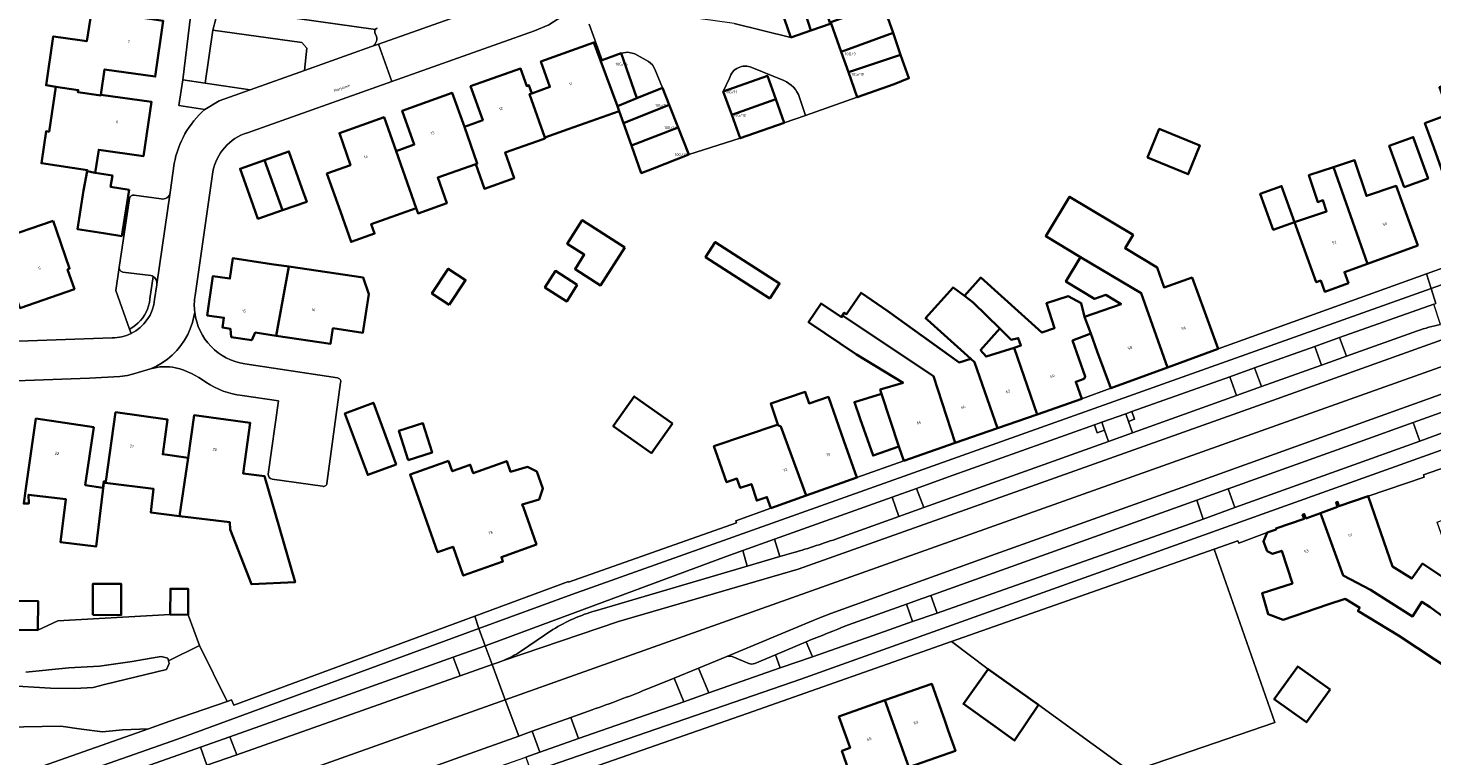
# Model space of a CAD drawing. Header units: metres. Extents: x 197700 to 204338, y 317132 to 325229.
# Tile 197 of 256: x 199360 to 199540, y 319325 to 319418. Entities that reach past the tile are written whole.
import ezdxf
from ezdxf.enums import TextEntityAlignment as Align

# ---------------------------------------------------------------- set-up
doc = ezdxf.new("R2010")
doc.units = ezdxf.units.M
for name, color, linetype, lineweight in [('B-WE-GR-BEPLANTING_CULTUUR_BOSPLANTSOEN-GV', 90, 'Continuous', 18), ('B-WE-GR-BEPLANTING_CULTUUR_HEESTERS-GV', 90, 'Continuous', 18), ('B-WE-GR-GRAS-GV', 60, 'Continuous', 13), ('B-WE-IE-TERREINAFSCHEIDING_KUNSTMATIG_HEKWERK-G', 20, 'IE-TERREINAFSCHEIDING-KUNSTMATIG', 18), ('B-WE-OG-BEBOUWING-GV', 7, 'Continuous', 35), ('B-WE-OG-BEBOUWING-T18', 10, 'Continuous', 18), ('B-WE-OG-TERREIN_CULTUURSCHEIDING-GV', 7, 'Continuous', 18), ('B-WE-OG-TERREIN_ERF-GV', 7, 'Continuous', 18), ('B-WE-OG-TOPOGRAFIE-T18', 10, 'Continuous', 18), ('B-WE-VH-VERHARDING_ASFALT-GV', 252, 'Continuous', 18), ('B-WE-VH-VERHARDING_BETONSTRAATSTEEN-GV', 252, 'Continuous', 18), ('B-WE-VH-VERHARDING_TEGEL-GV', 252, 'Continuous', 18)]:
    doc.layers.add(name, color=color, linetype=linetype, lineweight=lineweight)
doc.styles.add('NLCS-ISO-M200-T18', font='NLCS-ISO.ttf', dxfattribs={"height": 0.36})
doc.linetypes.add('IE-TERREINAFSCHEIDING-KUNSTMATIG', pattern='A,4,[82,NLCS.SHX,S=0.75,R=90,X=0,Y=0],4,-2', length=10)

msp = doc.modelspace()

# ---------------------------------------------------------------- linework, layer by layer
at = {"layer": 'B-WE-GR-BEPLANTING_CULTUUR_BOSPLANTSOEN-GV'}
for points in [[(199359.247, 319335.599), (199364.78, 319336.153), (199368.674, 319336.367), (199372.882, 319336.971), (199375.335, 319337.402), (199376.616, 319337.614), (199377.442, 319337.397), (199377.539, 319337.058), (199381.533, 319339.031), (199380.042, 319342.976), (199377.756, 319342.998), (199363.341, 319342.21), (199360.784, 319341.01), (199356.862, 319341.047)], [(199356.586, 319328.552), (199363.747, 319328.697), (199366.38, 319328.334), (199369.063, 319327.983), (199371.625, 319328.215), (199374.96, 319328.35), (199377.729, 319329.322), (199385.068, 319331.875), (199381.533, 319339.031), (199377.539, 319337.058), (199377.635, 319336.718), (199377.276, 319335.955), (199369.348, 319334.055), (199367.894, 319333.651), (199365.538, 319333.521), (199362.431, 319333.583), (199356.718, 319333.9)], [(199356.718, 319333.9), (199362.431, 319333.583), (199365.538, 319333.521), (199367.894, 319333.651), (199369.348, 319334.055), (199377.276, 319335.955), (199377.635, 319336.718), (199377.539, 319337.058), (199377.442, 319337.397), (199376.616, 319337.614), (199375.335, 319337.402), (199372.882, 319336.971), (199368.674, 319336.367), (199364.78, 319336.153), (199359.247, 319335.599)]]:
    msp.add_lwpolyline(points, dxfattribs=at)
at = {"layer": 'B-WE-GR-BEPLANTING_CULTUUR_HEESTERS-GV'}
for points in [[(199404.071, 319417.949), (199384.012, 319420.758), (199383.215, 319417.835), (199394.631, 319416.245), (199395.26, 319415.523), (199394.956, 319412.7), (199403.578, 319415.743)], [(199404.186, 319417.018), (199404.019, 319417.435)], [(199456.417, 319411.396), (199452.332, 319413.076)], [(199449.457, 319411.711), (199448.653, 319409.978), (199454.321, 319412.007), (199455.398, 319408.999), (199456.475, 319405.991), (199459.197, 319406.934), (199458.429, 319409.239)], [(199375.571, 319386.302), (199375.155, 319383.439), (199375.15, 319383.389), (199375.088, 319382.961), (199374.988, 319382.54), (199374.851, 319382.13), (199374.678, 319381.734), (199374.47, 319381.354), (199374.229, 319380.995), (199373.957, 319380.659), (199373.656, 319380.349), (199373.328, 319380.067), (199372.976, 319379.815), (199372.604, 319379.595), (199372.532, 319379.561), (199372.734, 319378.984)], [(199375.749, 319383.353), (199376.035, 319385.24), (199376.047, 319385.321)]]:
    msp.add_lwpolyline(points, dxfattribs=at)
for points in [[(199404.019, 319417.435, -0.2908472), (199404.071, 319417.949)], [(199403.578, 319415.743, 0.3992715), (199404.186, 319417.018)], [(199452.332, 319413.076, 0.449051), (199449.457, 319411.711)], [(199458.429, 319409.239, 0.2199494), (199456.417, 319411.396)], [(199376.047, 319385.321, 0.2850783), (199375.571, 319386.302)], [(199372.734, 319378.984, 0.2618543), (199375.749, 319383.353)]]:
    msp.add_lwpolyline(points, format="xyb", dxfattribs=at)
msp.add_lwpolyline([(199435.554, 319414.892), (199437.573, 319409.139), (199440.875, 319410.443), (199439.901, 319412.834), (199439.578, 319413.412), (199439.076, 319413.843), (199437.315, 319414.825), (199436.441, 319415.03)], close=True, dxfattribs=at)
at = {"layer": 'B-WE-GR-GRAS-GV'}
msp.add_lwpolyline([(199511.605, 319351.371), (199477.911, 319339.532), (199482.643, 319336.009), (199486.714, 319333.106), (199489.083, 319331.417), (199500.914, 319322.831), (199519.385, 319329.165)], close=True, dxfattribs=at)
at = {"layer": 'B-WE-IE-TERREINAFSCHEIDING_KUNSTMATIG_HEKWERK-G'}
for points in [[(199360.784, 319341.01), (199363.341, 319342.21), (199377.756, 319342.998)], [(199380.042, 319342.976), (199381.533, 319339.031)], [(199381.533, 319339.031), (199385.068, 319331.875)], [(199477.911, 319339.532), (199482.643, 319336.009)], [(199489.083, 319331.417), (199500.914, 319322.831)]]:
    msp.add_lwpolyline(points, dxfattribs=at)
at = {"layer": 'B-WE-OG-BEBOUWING-GV'}
for points in [[(199365.929, 319409.899), (199368.867, 319409.494), (199368.879, 319409.575), (199369.351, 319412.814), (199375.836, 319411.896), (199376.849, 319419.055), (199371.899, 319419.755), (199371.354, 319419.832), (199371.841, 319422.839), (199368.182, 319423.431), (199367.047, 319416.42), (199363.722, 319416.891), (199362.761, 319417.034), (199361.834, 319410.782), (199363.08, 319410.597), (199365.969, 319410.169)], [(199457.313, 319416.92), (199459.893, 319417.817), (199457.932, 319424.011), (199455.19, 319423.055), (199455.686, 319421.598)], [(199457.932, 319424.011), (199459.893, 319417.817), (199462.477, 319418.716), (199462.343, 319418.848), (199460.26, 319424.823)], [(199470.426, 319417.516), (199469.138, 319421.217), (199462.343, 319418.848), (199462.477, 319418.716), (199463.776, 319415.07)], [(199424.116, 319409.75), (199423.84, 319409.653), (199425.799, 319404.102), (199428.781, 319405.154), (199435.335, 319407.469), (199435.092, 319408.118), (199432.916, 319413.942), (199432.076, 319416.277), (199425.276, 319413.847), (199426.444, 319410.579)], [(199471.405, 319414.704), (199470.426, 319417.516), (199463.776, 319415.07), (199464.709, 319412.452)], [(199437.573, 319409.139), (199435.554, 319414.892), (199433.131, 319414.019), (199432.916, 319413.942), (199435.092, 319408.118)], [(199470.559, 319410.933), (199472.457, 319411.683), (199471.405, 319414.704), (199464.709, 319412.452), (199465.849, 319409.255)], [(199416.928, 319400.685), (199418.043, 319397.528), (199421.849, 319398.872), (199420.684, 319402.171), (199425.572, 319403.897), (199425.838, 319403.991), (199425.799, 319404.102), (199423.84, 319409.653), (199424.116, 319409.75), (199423.747, 319410.787), (199423.474, 319410.69), (199422.676, 319412.932), (199416.27, 319410.652), (199417.819, 319406.299), (199415.468, 319405.467), (199417.118, 319400.752)], [(199448.653, 319409.978), (199449.746, 319406.986), (199455.398, 319408.999), (199454.321, 319412.007)], [(199538.628, 319405.948), (199539.751, 319402.825), (199541.443, 319398.12), (199547.394, 319400.26), (199543.165, 319411.505), (199540.479, 319410.534), (199541.732, 319407.071)], [(199368.15, 319399.588), (199368.596, 319402.536), (199374.336, 319401.715), (199375.363, 319408.646), (199368.879, 319409.575), (199368.867, 319409.494), (199365.929, 319409.899), (199365.969, 319410.169), (199363.08, 319410.597), (199362.227, 319404.843), (199361.853, 319404.898), (199361.246, 319400.804), (199367.133, 319399.914), (199367.108, 319399.777)], [(199406.722, 319402.343), (199409.301, 319395.057), (199409.544, 319394.37), (199413.219, 319395.668), (199412.055, 319398.964), (199416.928, 319400.685), (199417.118, 319400.752), (199415.468, 319405.467), (199413.925, 319409.811), (199407.498, 319407.529), (199409.04, 319403.184)], [(199441.735, 319408.264), (199440.875, 319410.443), (199437.573, 319409.139), (199435.092, 319408.118), (199435.335, 319407.469), (199435.88, 319405.925)], [(199456.475, 319405.991), (199455.398, 319408.999), (199449.746, 319406.986), (199450.838, 319403.994)], [(199436.886, 319403.078), (199442.87, 319405.388), (199441.735, 319408.264), (199435.88, 319405.925)], [(199409.301, 319395.057), (199406.722, 319402.343), (199405.179, 319406.687), (199399.443, 319404.669), (199400.87, 319400.54), (199397.844, 319399.471), (199399.575, 319394.612), (199400.955, 319390.724), (199403.961, 319391.785), (199403.526, 319393.018)], [(199444.232, 319401.938), (199442.87, 319405.388), (199436.886, 319403.078), (199438.138, 319399.532), (199439.576, 319400.1)], [(199503.048, 319401.545), (199508.274, 319399.392), (199509.782, 319403.053), (199504.556, 319405.206)], [(199535.96, 319397.748), (199539.029, 319398.854), (199537.119, 319404.154), (199534.05, 319403.047)], [(199394.653, 319397.604), (199392.975, 319402.314), (199389.85, 319401.201), (199392.136, 319394.784), (199395.272, 319395.867)], [(199392.136, 319394.784), (199389.85, 319401.201), (199386.725, 319400.088), (199388.403, 319395.378), (199389, 319393.701)], [(199531.246, 319387.929), (199526.877, 319400.293), (199523.756, 319399.267), (199524.885, 319395.834), (199525.55, 319396.053), (199526.019, 319394.628), (199525.354, 319394.409), (199521.902, 319393.274), (199524.696, 319385.557), (199525.26, 319385.761), (199525.771, 319384.351), (199528.817, 319385.454), (199528.307, 319386.865)], [(199531.246, 319387.929), (199537.708, 319390.27), (199536.005, 319394.971), (199534.948, 319397.888), (199531.109, 319396.625), (199529.607, 319401.191), (199526.877, 319400.293)], [(199367.108, 319399.777), (199366.657, 319397.292), (199365.885, 319392.352), (199369.184, 319391.836), (199371.551, 319391.463), (199372.482, 319397.39), (199370.112, 319397.763), (199370.344, 319399.244), (199368.15, 319399.588)], [(199505.603, 319374.65), (199512.119, 319377.045), (199510.394, 319381.738), (199508.77, 319386.155), (199505.181, 319384.9), (199504.293, 319387.44), (199500.178, 319389.91), (199501.204, 319391.619), (199493.055, 319396.512), (199490.014, 319391.447), (199494.468, 319388.773), (199502.26, 319384.172)], [(199521.902, 319393.274), (199520.234, 319397.881), (199517.507, 319396.894), (199519.175, 319392.287)], [(199362.743, 319393.441), (199355.483, 319390.941), (199356.852, 319386.983), (199358.486, 319382.258), (199365.469, 319384.674), (199364.593, 319387.207), (199364.864, 319387.311), (199363.226, 319392.046)], [(199436.041, 319389.996), (199430.584, 319393.488), (199428.664, 319390.486), (199430.842, 319389.093), (199429.663, 319387.251), (199432.943, 319385.153)], [(199454.637, 319383.457), (199455.89, 319385.404), (199447.644, 319390.712), (199446.391, 319388.766)], [(199392.964, 319387.564), (199390.728, 319387.894), (199385.781, 319388.624), (199385.41, 319386.026), (199383.243, 319386.345), (199382.502, 319381.32), (199384.651, 319381.013), (199384.469, 319379.741), (199385.507, 319379.586), (199385.588, 319378.529), (199388.219, 319378.136), (199388.667, 319379.113), (199391.332, 319378.715)], [(199403.204, 319384.028), (199402.516, 319386.155), (199392.964, 319387.564), (199391.332, 319378.715), (199398.31, 319377.671), (199398.607, 319379.659), (199402.464, 319379.083)], [(199413.521, 319382.666), (199415.622, 319385.826), (199413.414, 319387.294), (199411.313, 319384.133)], [(199505.603, 319374.65), (199502.26, 319384.172), (199494.468, 319388.773), (199492.588, 319385.641), (199496.278, 319383.425), (199497.714, 319383.927), (199499.666, 319382.755), (199494.984, 319381.119), (199495.773, 319378.972), (199496.618, 319376.675), (199498.343, 319371.982)], [(199429.941, 319385.222), (199427.148, 319387.008), (199425.798, 319384.897), (199428.591, 319383.11)], [(199494.984, 319381.119), (199494.565, 319382.869), (199492.88, 319383.761), (199490.09, 319382.865), (199491.146, 319379.678), (199489.499, 319379.132), (199481.676, 319386.155), (199479.582, 319383.807), (199480.703, 319382.957), (199484.118, 319379.613), (199485.576, 319378.185), (199486.472, 319378.412), (199486.819, 319377.435), (199485.978, 319377.17), (199488.903, 319368.64), (199494.619, 319370.632), (199493.859, 319372.814), (199494.926, 319373.186), (199495.067, 319373.478), (199493.451, 319378.115), (199495.773, 319378.972)], [(199480.41, 319375.734), (199478.903, 319375.28), (199469.742, 319381.869), (199466.321, 319384.203), (199464.464, 319381.47), (199464.174, 319381.658), (199463.948, 319381.302), (199475.603, 319373.518), (199478.404, 319364.98), (199483.833, 319366.873), (199480.875, 319375.327)], [(199485.978, 319377.17), (199482.356, 319376.03), (199481.643, 319376.877), (199484.118, 319379.613), (199480.703, 319382.957), (199479.582, 319383.807), (199478.136, 319384.903), (199474.593, 319380.956), (199474.846, 319380.731), (199480.41, 319375.734), (199480.875, 319375.327), (199483.833, 319366.873), (199488.903, 319368.64)], [(199471.805, 319362.68), (199478.404, 319364.98), (199475.603, 319373.518), (199463.948, 319381.302), (199463.824, 319381.106), (199461.195, 319382.856), (199459.606, 319380.437), (199465.731, 319376.292), (199471.723, 319372.692), (199468.782, 319371.807), (199468.951, 319371.248), (199471.166, 319364.512)], [(199464.139, 319365.226), (199462.143, 319370.865), (199459.674, 319370.032), (199459.177, 319371.505), (199454.753, 319370.012), (199455.657, 319367.332), (199455.562, 319367.3), (199456.064, 319367.075), (199459.279, 319358.233), (199465.797, 319360.541)], [(199471.166, 319364.512), (199468.951, 319371.248), (199465.475, 319370.203), (199466.215, 319368.081), (199467.861, 319363.36)], [(199406.735, 319362.233), (199403.806, 319370.119), (199400.151, 319368.758), (199403.081, 319360.891)], [(199442.156, 319367.477), (199437.254, 319370.937), (199434.567, 319367.131), (199439.468, 319363.67)], [(199369.407, 319359.851), (199369.41, 319359.966), (199369.422, 319360.05), (199369.233, 319360.068), (199369.111, 319359.247), (199366.856, 319359.584), (199367.96, 319366.982), (199360.547, 319368.089), (199359.222, 319358.853), (199358.986, 319357.206), (199359.641, 319357.235), (199359.591, 319358.345), (199364.381, 319357.754), (199363.702, 319352.254), (199368.252, 319351.693), (199369.26, 319359.869)], [(199380.046, 319363.075), (199376.808, 319363.525), (199377.423, 319367.969), (199370.758, 319368.904), (199369.515, 319360.041), (199369.422, 319360.05), (199369.41, 319359.966), (199369.407, 319359.851), (199375.626, 319359.085), (199375.254, 319356.068), (199378.954, 319355.612)], [(199378.954, 319355.612), (199385.422, 319354.815), (199385.463, 319353.893), (199388.163, 319346.87), (199393.776, 319347.123), (199389.867, 319360.708), (199387.118, 319361.047), (199387.33, 319362.59), (199388.011, 319367.543), (199380.824, 319368.531), (199380.046, 319363.075)], [(199408.274, 319362.779), (199411.341, 319363.749), (199410.153, 319367.507), (199407.086, 319366.538)], [(199447.922, 319363.242), (199449.09, 319359.943), (199450.419, 319360.413), (199450.85, 319359.206), (199452.262, 319359.698), (199452.966, 319357.594), (199454.258, 319358.045), (199454.744, 319356.628), (199459.279, 319358.233), (199456.064, 319367.075), (199455.562, 319367.3), (199447.459, 319364.548)], [(199413.445, 319362.686), (199413.115, 319362.568), (199408.502, 319360.922), (199412.047, 319350.986), (199414.024, 319351.682), (199415.329, 319347.993), (199420.416, 319349.807), (199420.217, 319350.363), (199424.712, 319351.981), (199423.032, 319356.691), (199422.888, 319357.094), (199425.049, 319357.741), (199425.541, 319359.126), (199424.751, 319361.339), (199423.546, 319361.909), (199421.39, 319361.295), (199420.909, 319362.642), (199416.607, 319361.093), (199416.214, 319362.183), (199413.923, 319361.358)], [(199547.568, 319337.898), (199552.608, 319340.027), (199543.911, 319345.796), (199543.24, 319346.241), (199538.301, 319349.517), (199536.96, 319347.632), (199534.451, 319349.159), (199532.975, 319353.45), (199531.349, 319358.178), (199527.597, 319356.888), (199527.424, 319357.413), (199527.22, 319357.337), (199527.427, 319356.784), (199525.229, 319355.991), (199528.138, 319348), (199531.663, 319346.152), (199537.031, 319342.76), (199538.217, 319344.637), (199539.299, 319343.954)], [(199367.818, 319342.94), (199371.453, 319342.906), (199371.491, 319346.91), (199367.856, 319346.945)], [(199377.756, 319342.998), (199380.042, 319342.976), (199380.073, 319346.28), (199377.787, 319346.302)], [(199356.862, 319341.047), (199360.784, 319341.01), (199360.819, 319344.716), (199356.897, 319344.754)], [(199489.083, 319331.417), (199486.714, 319333.106), (199482.643, 319336.009), (199479.456, 319331.54), (199483.526, 319328.637), (199486.013, 319326.863)], [(199526.454, 319333.402), (199522.312, 319336.359), (199519.307, 319332.148), (199523.449, 319329.192)], [(199477.055, 319329.411), (199475.394, 319334.127), (199469.396, 319332.015), (199472.439, 319323.436), (199478.42, 319325.536), (199477.494, 319328.164)], [(199463.877, 319325.533), (199465.538, 319320.817), (199461.954, 319319.555), (199462.213, 319318.819), (199458.393, 319317.475), (199459.629, 319313.961), (199463.514, 319315.237), (199463.844, 319314.232), (199465.054, 319314.629), (199465.361, 319313.696), (199470.083, 319315.246), (199469.259, 319317.756), (199469.159, 319318.061), (199468.856, 319318.985), (199470.093, 319319.392), (199469.145, 319322.28), (199472.439, 319323.436), (199469.396, 319332.015), (199463.485, 319329.934), (199464.912, 319325.943)]]:
    msp.add_lwpolyline(points, close=True, dxfattribs=at)
msp.add_lwpolyline([(199547.568, 319337.898), (199539.299, 319343.954), (199538.217, 319344.637), (199537.031, 319342.76), (199531.663, 319346.152), (199528.138, 319348), (199525.229, 319355.991), (199523.363, 319355.318), (199523.153, 319355.869), (199522.94, 319355.788), (199523.132, 319355.241), (199519.524, 319353.998), (199519.56, 319353.894), (199518.405, 319353.502), (199517.908, 319352.372), (199518.398, 319351.111), (199519.076, 319350.777), (199520.271, 319351.162), (199521.623, 319346.965), (199517.752, 319345.715), (199518.504, 319343.04), (199520.431, 319342.328), (199526.154, 319344.277), (199528.392, 319344.998), (199530.261, 319343.86), (199530.02, 319343.463), (199535.226, 319340.294), (199542.286, 319335.666)], dxfattribs=at)
at = {"layer": 'B-WE-OG-TERREIN_CULTUURSCHEIDING-GV'}
for points in [[(199371.232, 319387.449), (199370.795, 319384.513), (199372.532, 319379.561), (199372.604, 319379.595), (199372.976, 319379.815), (199373.328, 319380.067), (199373.656, 319380.349), (199373.957, 319380.659), (199374.229, 319380.995), (199374.47, 319381.354), (199374.678, 319381.734), (199374.851, 319382.13), (199374.988, 319382.54), (199375.088, 319382.961), (199375.15, 319383.389), (199375.155, 319383.439), (199375.571, 319386.302)], [(199375.291, 319386.425), (199371.694, 319386.864)], [(199540.616, 319380.154), (199539.763, 319382.762), (199527.676, 319378.46)], [(199527.676, 319378.46), (199528.576, 319376.08), (199537.682, 319379.331)], [(199463.448, 319352.796), (199471.19, 319355.567), (199470.32, 319358.033), (199455.238, 319352.642), (199455.915, 319350.412), (199457.69, 319350.933)], [(199432.29, 319343.478), (199451.743, 319349.187), (199451.153, 319351.182), (199449.017, 319350.418), (199418.741, 319339.199), (199418.135, 319338.984), (199419.048, 319336.604)], [(199459.312, 319339.509), (199460.085, 319337.591), (199469.351, 319340.83), (199472.932, 319342.09), (199472.145, 319344.319), (199464.725, 319341.677)], [(199422.661, 319338.274), (199426.825, 319341.063)], [(199419.048, 319336.604), (199419.8, 319336.869), (199420.471, 319337.097)], [(199449.106, 319337.634), (199445.479, 319336.146), (199446.808, 319332.949), (199455.976, 319336.154)], [(199451.944, 319336.724), (199449.786, 319337.605)], [(199455.976, 319336.154), (199455.341, 319337.834), (199452.702, 319336.721)], [(199431.849, 319330.803), (199429.124, 319329.827), (199430.113, 319327.109), (199443.612, 319331.831), (199442.355, 319334.864)], [(199442.355, 319334.864), (199438.845, 319333.424)], [(199358.333, 319322.511), (199374.96, 319328.35), (199371.625, 319328.215), (199369.063, 319327.983), (199366.38, 319328.334), (199363.747, 319328.697), (199356.586, 319328.552), (199344.277, 319327.905), (199333.28, 319327.175), (199325.312, 319326.888), (199321.194, 319326.751), (199317.242, 319326.602), (199311.586, 319326.912), (199308.992, 319327.09), (199305.828, 319327.242), (199302.415, 319327.067), (199299.2, 319326.483), (199296.376, 319325.45), (199293.27, 319323.693)], [(199411.753, 319320.691), (199423.361, 319324.748), (199425.132, 319325.367), (199424.16, 319328.048), (199422.435, 319327.43), (199414.873, 319324.721), (199401.434, 319319.913)], [(199371.053, 319318.496), (199374.077, 319319.985), (199375.967, 319320.899), (199377.68, 319321.699), (199378.587, 319322.091), (199379.566, 319322.505), (199380.464, 319322.876), (199381.238, 319323.185), (199382.47, 319323.686), (199381.628, 319326.013), (199304.669, 319298.851), (199303.601, 319298.467), (199289.68, 319293.548), (199288.058, 319292.96), (199283.336, 319291.332)]]:
    msp.add_lwpolyline(points, dxfattribs=at)
for points in [[(199371.694, 319386.864, -0.42156), (199371.232, 319387.449)], [(199375.571, 319386.302, 0.07339), (199375.291, 319386.425)], [(199537.682, 319379.331, -0.0362905), (199540.616, 319380.154)], [(199457.69, 319350.933, 0.0158324), (199463.448, 319352.796)], [(199426.825, 319341.063, -0.0723441), (199432.29, 319343.478)], [(199464.725, 319341.677, 0.0014649), (199459.312, 319339.509)], [(199420.471, 319337.097, 0.0535848), (199422.661, 319338.274)], [(199449.786, 319337.605, 0.1722505), (199449.106, 319337.634)], [(199452.702, 319336.721, -0.1834149), (199451.944, 319336.724)], [(199438.845, 319333.424, -0.013943), (199431.849, 319330.803)]]:
    msp.add_lwpolyline(points, format="xyb", dxfattribs=at)
for points in [[(199516.769, 319374.58), (199517.661, 319372.184), (199525.36, 319374.932), (199524.512, 319377.335)], [(199501.13, 319366.283), (199514.46, 319371.042), (199513.602, 319373.453), (199501.037, 319368.982), (199501.398, 319368.02), (199500.61, 319367.737)], [(199514.268, 319356.687), (199537.949, 319365.222), (199537.12, 319367.6), (199530.218, 319365.134), (199513.412, 319359.11)], [(199473.445, 319359.15), (199474.365, 319356.704), (199498.041, 319365.179), (199497.557, 319366.597), (199496.597, 319366.273), (199496.265, 319367.282), (199477.55, 319360.618)], [(199475.263, 319345.432), (199476.066, 319343.193), (199507.938, 319354.406), (199510.206, 319355.223), (199509.382, 319357.665)], [(199386.294, 319325.036), (199414.942, 319335.154), (199414.048, 319337.531), (199400.052, 319332.557), (199385.383, 319327.347)]]:
    msp.add_lwpolyline(points, close=True, dxfattribs=at)
at = {"layer": 'B-WE-OG-TERREIN_ERF-GV'}
for points in [[(199382.179, 319407.693), (199378.884, 319408.207), (199379.363, 319411.473), (199380.584, 319421.336), (199380.088, 319424.697), (199376.701, 319432.096), (199375.436, 319437.939), (199375.098, 319443.495), (199375.385, 319452.548)], [(199378.151, 319452.828), (199377.64, 319442.682), (199377.894, 319438.708), (199379.614, 319434.195), (199382.815, 319426.031), (199384.012, 319420.758), (199404.071, 319417.949)], [(199376.849, 319419.055), (199375.836, 319411.896), (199369.351, 319412.814), (199368.879, 319409.575), (199375.363, 319408.646), (199374.336, 319401.715), (199368.596, 319402.536), (199368.15, 319399.588), (199370.344, 319399.244), (199370.112, 319397.763), (199372.482, 319397.39), (199371.551, 319391.463), (199369.184, 319391.836), (199365.885, 319392.352), (199366.657, 319397.292), (199367.108, 319399.777), (199367.133, 319399.914), (199361.246, 319400.804), (199361.853, 319404.898), (199362.227, 319404.843), (199363.08, 319410.597), (199361.834, 319410.782), (199362.761, 319417.034), (199363.722, 319416.891), (199367.047, 319416.42), (199368.182, 319423.431)], [(199450.073, 319418.682), (199457.313, 319416.92), (199455.686, 319421.598)], [(199428.448, 319419.871), (199427.977, 319419.589), (199426.284, 319418.539), (199424.451, 319417.764), (199406.166, 319411.28), (199387.65, 319404.715)], [(199469.138, 319421.217), (199470.426, 319417.516), (199471.405, 319414.704), (199472.457, 319411.683), (199470.559, 319410.933), (199465.849, 319409.255), (199459.197, 319406.934), (199456.475, 319405.991), (199450.838, 319403.994), (199444.232, 319401.938), (199439.576, 319400.1), (199438.138, 319399.532), (199436.886, 319403.078), (199435.88, 319405.925), (199435.335, 319407.469), (199428.781, 319405.154), (199425.799, 319404.102), (199425.838, 319403.991), (199425.572, 319403.897), (199420.684, 319402.171), (199421.849, 319398.872), (199418.043, 319397.528), (199416.928, 319400.685), (199412.055, 319398.964), (199413.219, 319395.668), (199409.544, 319394.37), (199409.301, 319395.057), (199403.526, 319393.018), (199403.961, 319391.785), (199400.955, 319390.724), (199399.575, 319394.612), (199397.844, 319399.471), (199400.87, 319400.54), (199399.443, 319404.669), (199405.179, 319406.687), (199406.722, 319402.343), (199409.04, 319403.184), (199407.498, 319407.529), (199413.925, 319409.811), (199415.468, 319405.467), (199417.819, 319406.299), (199416.27, 319410.652), (199422.676, 319412.932), (199423.474, 319410.69), (199423.747, 319410.787), (199424.116, 319409.75), (199426.444, 319410.579), (199425.276, 319413.847), (199432.076, 319416.277), (199432.916, 319413.942), (199433.131, 319414.019), (199431.474, 319418.631)], [(199377.739, 319397.044), (199377.742, 319397.063), (199378.267, 319400.76)], [(199383.229, 319399.699), (199380.949, 319383.871)], [(199356.897, 319344.754), (199360.819, 319344.716), (199360.784, 319341.01), (199363.341, 319342.21), (199377.756, 319342.998), (199377.787, 319346.302), (199380.073, 319346.28), (199380.042, 319342.976), (199381.533, 319339.031), (199385.068, 319331.875), (199385.636, 319332.073), (199385.913, 319331.389), (199416.791, 319342.779), (199428.816, 319347.215), (199428.837, 319347.154), (199450.375, 319354.756), (199450.286, 319355.001), (199454.744, 319356.628), (199454.258, 319358.045), (199452.966, 319357.594), (199452.262, 319359.698), (199450.85, 319359.206), (199450.419, 319360.413), (199449.09, 319359.943), (199447.922, 319363.242), (199447.459, 319364.548), (199455.562, 319367.3), (199455.657, 319367.332), (199454.753, 319370.012), (199459.177, 319371.505), (199459.674, 319370.032), (199462.143, 319370.865), (199464.139, 319365.226), (199465.797, 319360.541), (199471.805, 319362.68), (199471.166, 319364.512), (199467.861, 319363.36), (199466.215, 319368.081), (199465.475, 319370.203), (199468.951, 319371.248), (199468.782, 319371.807), (199471.723, 319372.692), (199465.731, 319376.292), (199459.606, 319380.437), (199461.195, 319382.856), (199463.824, 319381.106), (199463.948, 319381.302), (199464.174, 319381.658), (199464.464, 319381.47), (199466.321, 319384.203), (199469.742, 319381.869), (199478.903, 319375.28), (199480.41, 319375.734), (199474.846, 319380.731), (199474.593, 319380.956), (199478.136, 319384.903), (199479.582, 319383.807), (199481.676, 319386.155), (199489.499, 319379.132), (199491.146, 319379.678), (199490.09, 319382.865), (199492.88, 319383.761), (199494.565, 319382.869), (199494.984, 319381.119), (199499.666, 319382.755), (199497.714, 319383.927), (199496.278, 319383.425), (199492.588, 319385.641), (199494.468, 319388.773), (199490.014, 319391.447), (199493.055, 319396.512), (199501.204, 319391.619), (199500.178, 319389.91), (199504.293, 319387.44), (199505.181, 319384.9), (199508.77, 319386.155), (199510.394, 319381.738), (199512.119, 319377.045), (199538.839, 319386.639), (199565.22, 319396.112)], [(199372.734, 319378.984), (199372.532, 319379.561), (199370.795, 319384.513), (199371.232, 319387.449), (199372.545, 319396.275)], [(199373.125, 319396.723), (199376.581, 319396.223)], [(199339.13, 319377.325), (199370.322, 319378.434)], [(199387.323, 319375.104), (199399.205, 319373.303)], [(199375.248, 319374.469), (199373.22, 319373.853), (199372.264, 319373.608), (199371.285, 319373.487), (199367.419, 319373.258), (199340.321, 319372.274)], [(199390.337, 319360.976), (199391.659, 319370.353), (199386.982, 319371.055)], [(199399.61, 319372.722), (199397.838, 319359.794)], [(199359.222, 319358.853), (199360.547, 319368.089), (199367.96, 319366.982), (199366.856, 319359.584), (199369.111, 319359.247), (199369.233, 319360.068), (199369.422, 319360.05), (199369.515, 319360.041), (199370.758, 319368.904), (199377.423, 319367.969), (199376.808, 319363.525), (199380.046, 319363.075), (199380.824, 319368.531), (199388.011, 319367.543), (199387.33, 319362.59), (199387.118, 319361.047), (199389.867, 319360.708), (199393.776, 319347.123), (199388.163, 319346.87), (199385.463, 319353.893), (199385.422, 319354.815), (199378.954, 319355.612), (199375.254, 319356.068), (199375.626, 319359.085), (199369.407, 319359.851), (199369.26, 319359.869), (199368.252, 319351.693), (199363.702, 319352.254), (199364.381, 319357.754), (199359.591, 319358.345), (199359.641, 319357.235), (199358.986, 319357.206)], [(199397.265, 319359.424), (199390.815, 319360.352)], [(199542.286, 319335.666), (199535.226, 319340.294), (199530.02, 319343.463), (199530.261, 319343.86), (199528.392, 319344.998), (199526.154, 319344.277), (199520.431, 319342.328), (199518.504, 319343.04), (199517.752, 319345.715), (199521.623, 319346.965), (199520.271, 319351.162), (199519.076, 319350.777), (199518.398, 319351.111), (199517.908, 319352.372), (199518.405, 319353.502), (199514.748, 319352.129), (199514.639, 319352.437), (199511.605, 319351.371), (199519.385, 319329.165), (199500.914, 319322.831), (199489.083, 319331.417), (199486.013, 319326.863), (199483.526, 319328.637), (199479.456, 319331.54), (199482.643, 319336.009), (199477.911, 319339.532), (199451.707, 319330.325), (199424.696, 319320.884)]]:
    msp.add_lwpolyline(points, dxfattribs=at)
for points in [[(199404.071, 319417.949, -0.1469397), (199404.296, 319418.109)], [(199378.267, 319400.76, -0.1645107), (199382.179, 319407.693)], [(199387.65, 319404.715, 0.2777615), (199383.229, 319399.699)], [(199372.545, 319396.275, -0.4530829), (199373.125, 319396.723)], [(199376.581, 319396.223, 0.422813), (199377.739, 319397.044)], [(199380.949, 319383.871, 0.0714976), (199380.897, 319381.719)], [(199380.897, 319381.719, 0.3384022), (199387.323, 319375.104)], [(199370.322, 319378.434, 0.1157407), (199372.734, 319378.984)], [(199378.446, 319374.588, 0.128526), (199375.248, 319374.469)], [(199382.339, 319372.75, 0.1048403), (199378.446, 319374.588)], [(199399.205, 319373.303, -0.4547191), (199399.61, 319372.722)], [(199386.982, 319371.055, -0.1221199), (199382.339, 319372.75)], [(199390.815, 319360.352, -0.3938887), (199390.337, 319360.976)], [(199397.838, 319359.794, -0.4937431), (199397.265, 319359.424)]]:
    msp.add_lwpolyline(points, format="xyb", dxfattribs=at)
for points in [[(199558.723, 319404.333), (199552.998, 319402.275), (199547.394, 319400.26), (199541.443, 319398.12), (199539.751, 319402.825), (199538.628, 319405.948), (199541.732, 319407.071), (199540.479, 319410.534), (199543.165, 319411.505), (199545.876, 319412.486), (199547.14, 319408.992), (199550.096, 319410.061), (199550.189, 319410.095), (199553.034, 319411.117), (199551.818, 319414.504), (199554.697, 319415.538)], [(199509.782, 319403.053), (199508.274, 319399.392), (199503.048, 319401.545), (199504.556, 319405.206)], [(199535.96, 319397.748), (199534.05, 319403.047), (199537.119, 319404.154), (199539.029, 319398.854)], [(199389.85, 319401.201), (199392.975, 319402.314), (199394.653, 319397.604), (199395.272, 319395.867), (199392.136, 319394.784), (199389, 319393.701), (199388.403, 319395.378), (199386.725, 319400.088)], [(199536.005, 319394.971), (199537.708, 319390.27), (199531.246, 319387.929), (199528.307, 319386.865), (199528.817, 319385.454), (199525.771, 319384.351), (199525.26, 319385.761), (199524.696, 319385.557), (199521.902, 319393.274), (199525.354, 319394.409), (199526.019, 319394.628), (199525.55, 319396.053), (199524.885, 319395.834), (199523.756, 319399.267), (199526.877, 319400.293), (199529.607, 319401.191), (199531.109, 319396.625), (199534.948, 319397.888)], [(199521.902, 319393.274), (199519.175, 319392.287), (199517.507, 319396.894), (199520.234, 319397.881)], [(199355.483, 319390.941), (199362.743, 319393.441), (199363.226, 319392.046), (199364.864, 319387.311), (199364.593, 319387.207), (199365.469, 319384.674), (199358.486, 319382.258), (199356.852, 319386.983)], [(199436.041, 319389.996), (199432.943, 319385.153), (199429.663, 319387.251), (199430.842, 319389.093), (199428.664, 319390.486), (199430.584, 319393.488)], [(199454.637, 319383.457), (199446.391, 319388.766), (199447.644, 319390.712), (199455.89, 319385.404)], [(199390.728, 319387.894), (199392.964, 319387.564), (199402.516, 319386.155), (199403.204, 319384.028), (199402.464, 319379.083), (199398.607, 319379.659), (199398.31, 319377.671), (199391.332, 319378.715), (199388.667, 319379.113), (199388.219, 319378.136), (199385.588, 319378.529), (199385.507, 319379.586), (199384.469, 319379.741), (199384.651, 319381.013), (199382.502, 319381.32), (199383.243, 319386.345), (199385.41, 319386.026), (199385.781, 319388.624)], [(199413.521, 319382.666), (199411.313, 319384.133), (199413.414, 319387.294), (199415.622, 319385.826)], [(199429.941, 319385.222), (199428.591, 319383.11), (199425.798, 319384.897), (199427.148, 319387.008)], [(199484.118, 319379.613), (199481.643, 319376.877), (199482.356, 319376.03), (199485.978, 319377.17), (199486.819, 319377.435), (199486.472, 319378.412), (199485.576, 319378.185)], [(199494.619, 319370.632), (199498.343, 319371.982), (199496.618, 319376.675), (199495.773, 319378.972), (199493.451, 319378.115), (199495.067, 319373.478), (199494.926, 319373.186), (199493.859, 319372.814)], [(199406.735, 319362.233), (199403.081, 319360.891), (199400.151, 319368.758), (199403.806, 319370.119)], [(199439.468, 319363.67), (199434.567, 319367.131), (199437.254, 319370.937), (199442.156, 319367.477)], [(199408.274, 319362.779), (199407.086, 319366.538), (199410.153, 319367.507), (199411.341, 319363.749)], [(199413.115, 319362.568), (199413.445, 319362.686), (199413.923, 319361.358), (199416.214, 319362.183), (199416.607, 319361.093), (199420.909, 319362.642), (199421.39, 319361.295), (199423.546, 319361.909), (199424.751, 319361.339), (199425.541, 319359.126), (199425.049, 319357.741), (199422.888, 319357.094), (199423.032, 319356.691), (199424.712, 319351.981), (199420.217, 319350.363), (199420.416, 319349.807), (199415.329, 319347.993), (199414.024, 319351.682), (199412.047, 319350.986), (199408.502, 319360.922)], [(199546.036, 319363.529), (199538.423, 319360.874), (199538.514, 319360.585), (199531.349, 319358.178), (199532.975, 319353.45), (199534.451, 319349.159), (199536.96, 319347.632), (199538.301, 319349.517), (199543.24, 319346.241), (199540.174, 319354.815), (199548.082, 319357.885), (199548.162, 319357.916)], [(199367.818, 319342.94), (199367.856, 319346.945), (199371.491, 319346.91), (199371.453, 319342.906)], [(199522.312, 319336.359), (199526.454, 319333.402), (199523.449, 319329.192), (199519.307, 319332.148)], [(199475.394, 319334.127), (199477.055, 319329.411), (199477.494, 319328.164), (199478.42, 319325.536), (199472.439, 319323.436), (199469.145, 319322.28), (199470.093, 319319.392), (199468.856, 319318.985), (199469.159, 319318.061), (199469.259, 319317.756), (199470.083, 319315.246), (199465.361, 319313.696), (199465.054, 319314.629), (199463.844, 319314.232), (199463.514, 319315.237), (199459.629, 319313.961), (199458.393, 319317.475), (199462.213, 319318.819), (199461.954, 319319.555), (199465.538, 319320.817), (199463.877, 319325.533), (199464.912, 319325.943), (199463.485, 319329.934), (199469.396, 319332.015)]]:
    msp.add_lwpolyline(points, close=True, dxfattribs=at)
at = {"layer": 'B-WE-VH-VERHARDING_ASFALT-GV'}
for points in [[(199376.074, 319452.615), (199375.385, 319452.548), (199375.098, 319443.495), (199375.436, 319437.939), (199376.701, 319432.096), (199380.088, 319424.697), (199380.584, 319421.336), (199379.363, 319411.473)], [(199379.363, 319411.473), (199382.218, 319411.061), (199383.215, 319417.835), (199384.012, 319420.758), (199382.815, 319426.031), (199379.614, 319434.195), (199377.894, 319438.708), (199377.64, 319442.682), (199378.151, 319452.828)], [(199438.845, 319333.424), (199442.355, 319334.864), (199445.479, 319336.146), (199449.106, 319337.634), (199459.657, 319342.01), (199460.921, 319342.516), (199462.439, 319343.132), (199483.528, 319350.715), (199507.439, 319359.29), (199530.157, 319367.424), (199543.353, 319372.145), (199542.36, 319375.332), (199420.715, 319332.089), (199422.435, 319327.43), (199424.16, 319328.048), (199429.124, 319329.827), (199431.849, 319330.803)], [(199279.112, 319282.153), (199279.249, 319281.801), (199420.715, 319332.089), (199419.048, 319336.604), (199414.942, 319335.154), (199386.294, 319325.036), (199382.47, 319323.686), (199381.238, 319323.185), (199380.464, 319322.876), (199379.566, 319322.505), (199378.587, 319322.091), (199377.68, 319321.699), (199375.967, 319320.899), (199374.077, 319319.985), (199371.053, 319318.496)], [(199373.982, 319310.262), (199386.208, 319314.585), (199401.434, 319319.913), (199414.873, 319324.721), (199422.435, 319327.43), (199420.715, 319332.089), (199279.249, 319281.801)]]:
    msp.add_lwpolyline(points, dxfattribs=at)
msp.add_lwpolyline([(199420.471, 319337.097), (199419.8, 319336.869), (199419.048, 319336.604), (199420.715, 319332.089), (199542.36, 319375.332), (199541.403, 319378.404), (199519.078, 319370.431), (199486.75, 319358.91), (199458.247, 319348.791), (199435.249, 319342.118)], close=True, dxfattribs=at)
msp.add_lwpolyline([(199431.849, 319330.803, 0.013943), (199438.845, 319333.424)], format="xyb", dxfattribs=at)
at = {"layer": 'B-WE-VH-VERHARDING_BETONSTRAATSTEEN-GV'}
for points in [[(199458.429, 319409.239), (199459.197, 319406.934), (199465.849, 319409.255), (199464.709, 319412.452), (199463.776, 319415.07), (199462.477, 319418.716), (199459.893, 319417.817), (199457.313, 319416.92), (199450.073, 319418.682), (199447.312, 319419.075), (199444.457, 319419.482), (199441.938, 319419.84), (199439.37, 319420.206), (199436.591, 319420.602), (199436.616, 319420.778), (199433.786, 319423.319), (199433.17, 319423.98), (199432.672, 319424.735), (199432.468, 319425.293), (199432.45, 319425.619), (199428.881, 319420.035)], [(199403.578, 319415.743), (199404.468, 319416.059), (199421.507, 319422.11)], [(199423.434, 319422.814), (199421.692, 319422.176), (199421.507, 319422.11), (199404.468, 319416.059), (199406.166, 319411.28), (199424.451, 319417.764), (199426.284, 319418.539), (199427.977, 319419.589), (199428.448, 319419.871)], [(199431.474, 319418.631), (199433.131, 319414.019), (199435.554, 319414.892), (199436.441, 319415.03), (199437.315, 319414.825), (199439.076, 319413.843), (199439.578, 319413.412), (199439.901, 319412.834), (199440.875, 319410.443), (199441.735, 319408.264), (199442.87, 319405.388), (199444.232, 319401.938), (199450.838, 319403.994), (199449.746, 319406.986), (199448.653, 319409.978), (199449.457, 319411.711)], [(199406.166, 319411.28), (199404.468, 319416.059), (199403.578, 319415.743), (199394.956, 319412.7), (199388.024, 319410.223), (199384.033, 319408.792), (199382.179, 319407.693)], [(199404.019, 319417.435), (199404.186, 319417.018)], [(199452.332, 319413.076), (199456.417, 319411.396)], [(199387.65, 319404.715), (199406.166, 319411.28)], [(199378.267, 319400.76), (199377.742, 319397.063), (199377.739, 319397.044), (199376.047, 319385.321), (199376.035, 319385.24), (199375.749, 319383.353)], [(199380.949, 319383.871), (199383.229, 319399.699)], [(199581.255, 319399.631), (199539.425, 319384.757), (199540.018, 319382.853)], [(199372.545, 319396.275), (199371.232, 319387.449)], [(199376.581, 319396.223), (199373.125, 319396.723)], [(199376.047, 319385.321), (199377.739, 319397.044)], [(199371.694, 319386.864), (199375.291, 319386.425)], [(199340.321, 319372.274), (199367.419, 319373.258), (199371.285, 319373.487), (199372.264, 319373.608), (199373.22, 319373.853), (199375.248, 319374.469), (199375.998, 319374.815), (199376.713, 319375.227), (199377.389, 319375.701), (199378.02, 319376.233), (199378.601, 319376.82), (199379.127, 319377.456), (199379.594, 319378.137), (199379.999, 319378.857), (199380.337, 319379.61), (199380.607, 319380.39), (199380.807, 319381.191), (199380.897, 319381.719)], [(199380.897, 319381.719), (199380.807, 319381.191), (199380.607, 319380.39), (199380.337, 319379.61), (199379.999, 319378.857), (199379.594, 319378.137), (199379.127, 319377.456), (199378.601, 319376.82), (199378.02, 319376.233), (199377.389, 319375.701), (199376.713, 319375.227), (199375.998, 319374.815), (199375.248, 319374.469)], [(199420.471, 319337.097), (199435.249, 319342.118), (199458.247, 319348.791), (199486.75, 319358.91), (199519.078, 319370.431), (199541.403, 319378.404), (199550.597, 319381.687)], [(199370.322, 319378.434), (199339.13, 319377.325)], [(199537.682, 319379.331), (199528.576, 319376.08), (199525.36, 319374.932), (199517.661, 319372.184), (199514.46, 319371.042), (199501.13, 319366.283), (199498.041, 319365.179), (199474.365, 319356.704), (199471.19, 319355.567), (199463.448, 319352.796)], [(199399.205, 319373.303), (199387.323, 319375.104)], [(199386.982, 319371.055), (199391.659, 319370.353), (199390.337, 319360.976)], [(199397.838, 319359.794), (199399.61, 319372.722)], [(199509.382, 319357.665), (199513.412, 319359.11), (199530.218, 319365.134), (199537.12, 319367.6), (199541.186, 319369.052), (199544.003, 319370.058), (199543.353, 319372.145), (199530.157, 319367.424), (199507.439, 319359.29), (199483.528, 319350.715), (199462.439, 319343.132), (199460.921, 319342.516), (199459.657, 319342.01), (199449.106, 319337.634)], [(199390.815, 319360.352), (199397.265, 319359.424)], [(199464.725, 319341.677), (199472.145, 319344.319), (199474.179, 319345.043), (199475.263, 319345.432), (199509.382, 319357.665)], [(199457.69, 319350.933), (199455.915, 319350.412), (199451.743, 319349.187), (199432.29, 319343.478)], [(199426.825, 319341.063), (199422.661, 319338.274)], [(199452.702, 319336.721), (199455.341, 319337.834), (199459.312, 319339.509)], [(199449.786, 319337.605), (199451.944, 319336.724)]]:
    msp.add_lwpolyline(points, dxfattribs=at)
for points in [[(199404.071, 319417.949, 0.2908472), (199404.019, 319417.435)], [(199404.296, 319418.109, 0.1469397), (199404.071, 319417.949)], [(199404.186, 319417.018, -0.3992715), (199403.578, 319415.743)], [(199449.457, 319411.711, -0.449051), (199452.332, 319413.076)], [(199456.417, 319411.396, -0.2199494), (199458.429, 319409.239)], [(199382.179, 319407.693, 0.1645107), (199378.267, 319400.76)], [(199383.229, 319399.699, -0.2777615), (199387.65, 319404.715)], [(199373.125, 319396.723, 0.4530829), (199372.545, 319396.275)], [(199377.739, 319397.044, -0.422813), (199376.581, 319396.223)], [(199371.232, 319387.449, 0.42156), (199371.694, 319386.864)], [(199375.291, 319386.425, -0.07339), (199375.571, 319386.302)], [(199375.571, 319386.302, -0.2850783), (199376.047, 319385.321)], [(199380.897, 319381.719, -0.0714976), (199380.949, 319383.871)], [(199375.749, 319383.353, -0.2618543), (199372.734, 319378.984)], [(199387.323, 319375.104, -0.3384022), (199380.897, 319381.719)], [(199540.616, 319380.154, 0.0362905), (199537.682, 319379.331)], [(199372.734, 319378.984, -0.1157407), (199370.322, 319378.434)], [(199375.248, 319374.469, -0.128526), (199378.446, 319374.588)], [(199378.446, 319374.588, -0.1048403), (199382.339, 319372.75)], [(199399.61, 319372.722, 0.4547191), (199399.205, 319373.303)], [(199382.339, 319372.75, 0.1221199), (199386.982, 319371.055)], [(199390.337, 319360.976, 0.3938887), (199390.815, 319360.352)], [(199397.265, 319359.424, 0.4937431), (199397.838, 319359.794)], [(199463.448, 319352.796, -0.0158324), (199457.69, 319350.933)], [(199432.29, 319343.478, 0.0723441), (199426.825, 319341.063)], [(199459.312, 319339.509, -0.0014649), (199464.725, 319341.677)], [(199422.661, 319338.274, -0.0535848), (199420.471, 319337.097)], [(199449.106, 319337.634, -0.1722505), (199449.786, 319337.605)], [(199451.944, 319336.724, 0.1834149), (199452.702, 319336.721)]]:
    msp.add_lwpolyline(points, format="xyb", dxfattribs=at)
for points in [[(199394.956, 319412.7), (199395.26, 319415.523), (199394.631, 319416.245), (199383.215, 319417.835), (199382.218, 319411.061), (199388.024, 319410.223)], [(199379.363, 319411.473), (199378.884, 319408.207), (199382.179, 319407.693), (199384.033, 319408.792), (199388.024, 319410.223), (199382.218, 319411.061)], [(199451.153, 319351.182), (199455.238, 319352.642), (199470.32, 319358.033), (199473.445, 319359.15), (199477.55, 319360.618), (199496.265, 319367.282), (199497.209, 319367.618), (199500.264, 319368.706), (199501.037, 319368.982), (199513.602, 319373.453), (199516.769, 319374.58), (199524.512, 319377.335), (199527.676, 319378.46), (199539.763, 319382.762), (199540.018, 319382.853), (199539.425, 319384.757), (199429.257, 319345.582), (199417.345, 319341.214), (199418.135, 319338.984), (199418.741, 319339.199), (199449.017, 319350.418)], [(199524.512, 319377.335), (199525.36, 319374.932), (199528.576, 319376.08), (199527.676, 319378.46)], [(199517.661, 319372.184), (199516.769, 319374.58), (199513.602, 319373.453), (199514.46, 319371.042)], [(199458.618, 319334.724), (199545.356, 319365.712), (199544.745, 319367.672), (199542.027, 319366.692), (199537.949, 319365.222), (199514.268, 319356.687), (199510.206, 319355.223), (199507.938, 319354.406), (199476.066, 319343.193), (199472.932, 319342.09), (199469.351, 319340.83), (199460.085, 319337.591), (199455.976, 319336.154), (199446.808, 319332.949), (199443.612, 319331.831), (199430.113, 319327.109), (199425.132, 319325.367), (199423.361, 319324.748), (199424.026, 319322.822)], [(199496.265, 319367.282), (199496.597, 319366.273), (199497.557, 319366.597), (199497.209, 319367.618)], [(199500.264, 319368.706), (199497.209, 319367.618), (199497.557, 319366.597), (199498.041, 319365.179), (199501.13, 319366.283), (199500.61, 319367.737)], [(199500.264, 319368.706), (199500.61, 319367.737), (199501.398, 319368.02), (199501.037, 319368.982)], [(199537.949, 319365.222), (199542.027, 319366.692), (199541.186, 319369.052), (199537.12, 319367.6)], [(199474.365, 319356.704), (199473.445, 319359.15), (199470.32, 319358.033), (199471.19, 319355.567)], [(199513.412, 319359.11), (199509.382, 319357.665), (199510.206, 319355.223), (199514.268, 319356.687)], [(199476.066, 319343.193), (199475.263, 319345.432), (199474.179, 319345.043), (199472.145, 319344.319), (199472.932, 319342.09)], [(199282.615, 319293.304), (199283.336, 319291.332), (199288.058, 319292.96), (199289.68, 319293.548), (199303.601, 319298.467), (199304.669, 319298.851), (199381.628, 319326.013), (199385.383, 319327.347), (199400.052, 319332.557), (199414.048, 319337.531), (199418.135, 319338.984), (199417.345, 319341.214), (199378.711, 319327.045), (199303.942, 319300.829)], [(199414.048, 319337.531), (199414.942, 319335.154), (199419.048, 319336.604), (199418.135, 319338.984)], [(199455.341, 319337.834), (199455.976, 319336.154), (199460.085, 319337.591), (199459.312, 319339.509)], [(199443.612, 319331.831), (199446.808, 319332.949), (199445.479, 319336.146), (199442.355, 319334.864)], [(199424.16, 319328.048), (199425.132, 319325.367), (199430.113, 319327.109), (199429.124, 319329.827)]]:
    msp.add_lwpolyline(points, close=True, dxfattribs=at)
at = {"layer": 'B-WE-VH-VERHARDING_TEGEL-GV'}
for points in [[(199565.258, 319400.652), (199563.665, 319400.038), (199565.22, 319396.112), (199538.839, 319386.639), (199539.425, 319384.757), (199581.255, 319399.631), (199606.498, 319406.937), (199612.491, 319408.614), (199614.298, 319409.083), (199617.391, 319409.956), (199620.256, 319410.605), (199624.167, 319411.469), (199627.042, 319412.123), (199626.177, 319414.566), (199624.614, 319414.13), (199617.091, 319411.935), (199580.258, 319401.367), (199575.348, 319399.652), (199570.748, 319398.045), (199566.788, 319396.662)], [(199494.619, 319370.632), (199488.903, 319368.64), (199483.833, 319366.873), (199478.404, 319364.98), (199471.805, 319362.68), (199465.797, 319360.541), (199459.279, 319358.233), (199454.744, 319356.628), (199450.286, 319355.001), (199450.375, 319354.756), (199428.837, 319347.154), (199428.816, 319347.215), (199416.791, 319342.779), (199417.345, 319341.214), (199429.257, 319345.582), (199539.425, 319384.757), (199538.839, 319386.639), (199512.119, 319377.045), (199505.603, 319374.65), (199498.343, 319371.982)], [(199455.238, 319352.642), (199451.153, 319351.182), (199451.743, 319349.187), (199455.915, 319350.412)], [(199385.383, 319327.347), (199381.628, 319326.013), (199382.47, 319323.686), (199386.294, 319325.036)]]:
    msp.add_lwpolyline(points, close=True, dxfattribs=at)
for points in [[(199545.356, 319365.712), (199458.618, 319334.724), (199424.026, 319322.822)], [(199424.696, 319320.884), (199451.707, 319330.325), (199477.911, 319339.532), (199511.605, 319351.371), (199514.639, 319352.437), (199514.748, 319352.129), (199518.405, 319353.502), (199519.56, 319353.894), (199519.524, 319353.998), (199523.132, 319355.241), (199522.94, 319355.788), (199523.153, 319355.869), (199523.363, 319355.318), (199525.229, 319355.991), (199527.427, 319356.784), (199527.22, 319357.337), (199527.424, 319357.413), (199527.597, 319356.888), (199531.349, 319358.178), (199538.514, 319360.585), (199538.423, 319360.874), (199546.036, 319363.529)], [(199282.615, 319293.304), (199303.942, 319300.829), (199378.711, 319327.045), (199417.345, 319341.214), (199416.791, 319342.779), (199385.913, 319331.389), (199385.636, 319332.073), (199385.068, 319331.875), (199377.729, 319329.322), (199374.96, 319328.35), (199358.333, 319322.511)]]:
    msp.add_lwpolyline(points, dxfattribs=at)

# ---------------------------------------------------------------- texts
at = {"layer": 'B-WE-OG-BEBOUWING-T18', "style": 'NLCS-ISO-M200-T18'}
for s, rotation, p in [('7', 352, (199372.431, 319416.383)), ('11', 19.6, (199429.095, 319410.964)), ('12', 19.5, (199420.151, 319407.787)), ('6', 351.6, (199370.943, 319406.108)), ('13', 19.5, (199411.388, 319404.666)), ('14', 19.3, (199402.837, 319401.623)), ('50', 19.9, (199533.488, 319392.996)), ('52', 19.9, (199526.982, 319390.639)), ('5', 19, (199361.002, 319387.361)), ('16', 351.5, (199396.129, 319382.042)), ('56', 20.1, (199507.684, 319379.676)), ('58', 20.1, (199500.803, 319377.148)), ('60', 19.2, (199490.861, 319373.558)), ('62', 19.2, (199485.157, 319371.57)), ('64', 19.2, (199479.454, 319369.582)), ('66', 19.2, (199473.743, 319367.591)), ('22', 351.6, (199363.244, 319363.642)), ('21', 352.1, (199372.838, 319364.573)), ('20', 352.2, (199383.455, 319364.132)), ('70', 19.5, (199462.096, 319363.474)), ('72', 19.4, (199456.569, 319361.517)), ('78', 19.6, (199418.828, 319353.488)), ('51', 18.9, (199529.046, 319353.156)), ('53', 19, (199523.417, 319351.108)), ('63', 19.4, (199473.335, 319329.161)), ('65', 19.3, (199467.38, 319327.065))]:
    msp.add_text(s, height=0.36, rotation=rotation, dxfattribs=at).set_placement(p, align=Align.MIDDLE)
for s, p in [('10G/9', (199464.954, 319414.812)), ('10G/16', (199435.628, 319413.492)), ('10G/10', (199465.887, 319412.194)), ('10G/11', (199449.684, 319409.941)), ('10G/15', (199440.741, 319408.227)), ('10G/12', (199450.777, 319406.949)), ('10G/14', (199441.876, 319405.351)), ('10G/13', (199443.238, 319401.901)), ('15', (199387.214, 319381.858))]:
    msp.add_text(s, height=0.36, dxfattribs=at).set_placement(p, align=Align.MIDDLE)
at = {"layer": 'B-WE-OG-TOPOGRAFIE-T18', "style": 'NLCS-ISO-M200-T18'}
msp.add_text('Marjolein', height=0.36, rotation=19.5, dxfattribs=at).set_placement((199399.797, 319410.394), align=Align.MIDDLE)

doc.saveas('drawing.dxf')
